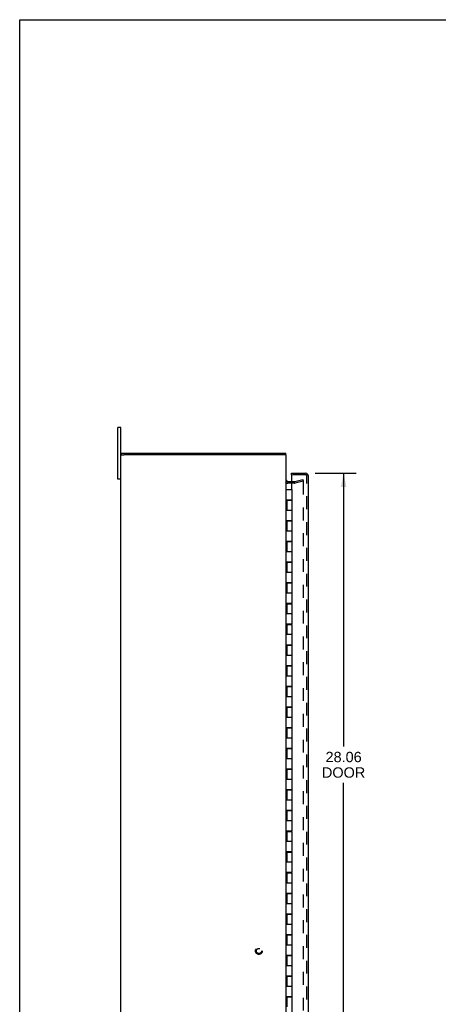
# Model space of a CAD drawing. Header units: inches. Extents: x 0 to 113, y 0 to 73.
# Tile 2 of 5: x 0 to 20, y 26 to 73. Entities that reach past the tile are written whole.
import ezdxf

# ---------------------------------------------------------------- set-up
doc = ezdxf.new("R2010")
doc.units = ezdxf.units.IN
doc.header["$LTSCALE"] = 6.233333
doc.header["$MEASUREMENT"] = 0
doc.linetypes.add('HIDDEN', pattern=[0.2, 0.1, -0.1])
doc.layers.get('0').update_dxf_attribs({"linetype": 'CONTINUOUS'})
for name, color, linetype in [('DEFAULT_2', 8, 'HIDDEN'), ('DIMENSIONS', 7, 'CONTINUOUS'), ('DOOR_ASSEMBLY', 7, 'CONTINUOUS')]:
    doc.layers.add(name, color=color, linetype=linetype)
doc.styles.get("Standard").update_dxf_attribs({"font": 'arial.ttf'})
doc.dimstyles.new('DIMSTYLE_1', dxfattribs={"dimtxt": 0.5, "dimasz": 0.666667, "dimexe": 0.09, "dimexo": 0.07, "dimgap": 0.0375, "dimtad": 0, "dimtih": 1, "dimtoh": 1, "dimzin": 4, "dimdsep": 46, "dimtxsty": 'Standard', "dimblk": '_FILLED', "dimblk1": '_FILLED', "dimblk2": '_FILLED', "dimcen": 0.09, "dimadec": 3, "dimazin": 1, "dimtfac": 1, "dimtdec": 3, "dimtofl": 0, "dimtmove": 0, "dimatfit": 3, "dimldrblk": '_FILLED', "dimfxl": 0, "dimtolj": 1, "dimtzin": 4, "dimarcsym": 0})

# ---------------------------------------------------------------- blocks, each defined once
blk = doc.blocks.new('_FILLED')
at = {"color": 0, "linetype": 'ByBlock'}
blk.add_solid([(0, 0), (-1, 0.2), (-1, -0.2)], dxfattribs=at)
blk = doc.blocks.new('*D3')
at = {"layer": 'DIMENSIONS', "color": 2, "linetype": 'Continuous'}
for p, q in [((14.279, 51.418), (16.254, 51.418)), ((15.654, 51.418), (15.654, 38.209)), ((15.654, 23.355), (15.654, 36.459)), ((14.279, 23.355), (16.254, 23.355))]:
    blk.add_line(p, q, dxfattribs=at)
at = {"layer": 'DIMENSIONS', "color": 2, "linetype": 'Continuous', "xscale": 0.6666666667, "yscale": 0.6666666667, "zscale": 0.6666666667}
for p, rotation in [((15.654, 51.418), 90), ((15.654, 23.355), 270)]:
    blk.add_blockref('_FILLED', p, dxfattribs=dict(at, rotation=rotation))
at = {"layer": 'DIMENSIONS', "color": 2, "linetype": 'Continuous', "insert": (15.654, 37.959), "char_height": 0.5, "width": 2.09294, "attachment_point": 2, "line_spacing_factor": 0.9}
blk.add_mtext('28.06\\PDOOR', dxfattribs=at)

msp = doc.modelspace()

# ---------------------------------------------------------------- linework, layer by layer
at = {"color": 7, "linetype": 'Continuous'}
for p, q in [((0, 0), (0, 73.333)), ((0, 73.333), (113.333, 73.333)), ((4.75, 51.136), (4.75, 53.636)), ((4.885, 53.636), (4.75, 53.636)), ((4.915, 52.311), (4.915, 52.386)), ((12.865, 52.311), (12.865, 52.386)), ((4.885, 52.311), (5.04, 52.311)), ((12.885, 52.311), (12.73, 52.311)), ((4.885, 51.136), (4.75, 51.136))]:
    msp.add_line(p, q, dxfattribs=at)
at = {"color": 3, "linetype": 'Continuous'}
for p, q in [((4.885, 21.136), (4.885, 53.636)), ((4.915, 52.386), (12.865, 52.386)), ((12.73, 52.311), (5.04, 52.311)), ((12.885, 22.461), (12.885, 52.311)), ((13.133, 51.011), (12.955, 51.011))]:
    msp.add_line(p, q, dxfattribs=at)
msp.add_arc((12.955, 51.081), 0.07, 180, 270, dxfattribs=at)
at = {"layer": 'DEFAULT_2', "color": 8, "linetype": 'HIDDEN'}
for p, q in [((13.283, 50.936), (12.955, 50.936)), ((13.283, 51.011), (13.133, 51.011)), ((13.293, 51.013), (13.678, 51.116)), ((13.697, 51.043), (13.313, 50.94)), ((13.678, 51.116), (13.697, 51.043)), ((13.679, 51.031), (13.678, 51.031)), ((13.697, 51.011), (13.697, 23.762))]:
    msp.add_line(p, q, dxfattribs=at)
for points in [[(13.678, 51.031), (13.677, 51.031), (13.675, 51.03), (13.673, 51.03)], [(13.683, 51.03), (13.681, 51.03), (13.679, 51.031)], [(13.683, 51.03), (13.685, 51.029), (13.686, 51.029), (13.688, 51.028), (13.69, 51.026), (13.691, 51.025), (13.693, 51.024), (13.694, 51.022), (13.695, 51.02), (13.696, 51.018), (13.696, 51.017), (13.697, 51.015), (13.697, 51.013), (13.697, 51.011)]]:
    msp.add_lwpolyline(points, dxfattribs=at)
for radius in [0.164, 0.124]:
    msp.add_circle((11.56, 28.336), radius, dxfattribs=at)
for centre, radius, start, end in [((12.955, 51.081), 0.145, 222.9858, 270), ((13.283, 51.051), 0.04, 270, 285), ((13.283, 51.051), 0.115, 270, 285)]:
    msp.add_arc(centre, radius, start, end, dxfattribs=at)
at = {"layer": 'DOOR_ASSEMBLY', "color": 7, "linetype": 'Continuous'}
for p, q in [((13.133, 51.343), (13.133, 51.418)), ((13.148, 51.343), (13.133, 51.343)), ((12.885, 50.636), (13.165, 50.636)), ((13.165, 50.136), (13.165, 50.636)), ((12.885, 50.136), (13.165, 50.136)), ((12.915, 50.116), (12.915, 49.636)), ((12.915, 50.116), (13.165, 50.116)), ((12.945, 50.136), (12.945, 50.116)), ((12.949, 50.136), (12.949, 50.116)), ((12.977, 50.136), (12.977, 50.116)), ((13.102, 50.136), (13.102, 50.116)), ((13.131, 50.116), (13.131, 50.136)), ((13.165, 49.136), (13.165, 50.116)), ((12.885, 49.636), (13.165, 49.636)), ((12.885, 49.136), (13.165, 49.136)), ((12.915, 49.116), (12.915, 48.636)), ((12.915, 49.116), (13.165, 49.116)), ((12.945, 49.136), (12.945, 49.116)), ((12.977, 49.136), (12.977, 49.116)), ((13.102, 49.136), (13.102, 49.116)), ((13.131, 49.116), (13.131, 49.136)), ((13.165, 48.136), (13.165, 49.116)), ((12.885, 48.636), (13.165, 48.636)), ((12.885, 48.136), (13.165, 48.136)), ((12.915, 48.116), (12.915, 47.636)), ((12.915, 48.116), (13.165, 48.116)), ((12.945, 48.136), (12.945, 48.116)), ((12.977, 48.136), (12.977, 48.116)), ((13.102, 48.136), (13.102, 48.116)), ((13.131, 48.116), (13.131, 48.136)), ((13.165, 47.136), (13.165, 48.116)), ((12.885, 47.636), (13.165, 47.636)), ((12.885, 47.136), (13.165, 47.136)), ((12.915, 47.116), (12.915, 46.636)), ((12.915, 47.116), (13.165, 47.116)), ((12.945, 47.136), (12.945, 47.116)), ((12.977, 47.136), (12.977, 47.116)), ((13.102, 47.136), (13.102, 47.116)), ((13.131, 47.116), (13.131, 47.136)), ((13.165, 46.136), (13.165, 47.116)), ((12.885, 46.636), (13.165, 46.636)), ((12.885, 46.136), (13.165, 46.136)), ((12.915, 46.116), (12.915, 45.636)), ((12.915, 46.116), (13.165, 46.116)), ((12.945, 46.136), (12.945, 46.116)), ((12.977, 46.136), (12.977, 46.116)), ((13.102, 46.136), (13.102, 46.116)), ((13.131, 46.116), (13.131, 46.136)), ((13.165, 45.136), (13.165, 46.116)), ((12.885, 45.636), (13.165, 45.636)), ((12.885, 45.136), (13.165, 45.136)), ((12.915, 45.116), (12.915, 44.636)), ((12.915, 45.116), (13.165, 45.116)), ((12.945, 45.136), (12.945, 45.116)), ((12.977, 45.136), (12.977, 45.116)), ((13.102, 45.136), (13.102, 45.116)), ((13.131, 45.116), (13.131, 45.136)), ((13.165, 44.136), (13.165, 45.116)), ((12.885, 44.636), (13.165, 44.636)), ((12.885, 44.136), (13.165, 44.136)), ((12.915, 44.116), (12.915, 43.636)), ((12.915, 44.116), (13.165, 44.116)), ((12.945, 44.136), (12.945, 44.116)), ((12.977, 44.136), (12.977, 44.116)), ((13.102, 44.136), (13.102, 44.116)), ((13.131, 44.116), (13.131, 44.136)), ((13.165, 43.136), (13.165, 44.116)), ((12.885, 43.636), (13.165, 43.636)), ((12.885, 43.136), (13.165, 43.136)), ((12.915, 43.116), (12.915, 42.636)), ((12.915, 43.116), (13.165, 43.116)), ((12.945, 43.136), (12.945, 43.116)), ((12.977, 43.136), (12.977, 43.116)), ((13.102, 43.136), (13.102, 43.116)), ((13.131, 43.116), (13.131, 43.136)), ((13.165, 42.136), (13.165, 43.116)), ((12.885, 42.636), (13.165, 42.636)), ((12.885, 42.136), (13.165, 42.136)), ((12.915, 42.116), (12.915, 41.636)), ((12.915, 42.116), (13.165, 42.116)), ((12.945, 42.136), (12.945, 42.116)), ((12.977, 42.136), (12.977, 42.116)), ((13.102, 42.136), (13.102, 42.116)), ((13.131, 42.116), (13.131, 42.136)), ((13.165, 41.136), (13.165, 42.116)), ((12.885, 41.636), (13.165, 41.636)), ((12.885, 41.136), (13.165, 41.136)), ((12.915, 41.116), (13.165, 41.116)), ((12.915, 41.116), (12.915, 40.636)), ((12.945, 41.136), (12.945, 41.116)), ((12.977, 41.136), (12.977, 41.116)), ((13.102, 41.136), (13.102, 41.116)), ((13.131, 41.116), (13.131, 41.136)), ((13.165, 40.136), (13.165, 41.116)), ((12.885, 40.636), (13.165, 40.636)), ((12.885, 40.136), (13.165, 40.136)), ((12.915, 40.116), (13.165, 40.116)), ((12.915, 40.116), (12.915, 39.636)), ((12.945, 40.136), (12.945, 40.116)), ((12.977, 40.136), (12.977, 40.116)), ((13.102, 40.136), (13.102, 40.116)), ((13.131, 40.116), (13.131, 40.136)), ((13.165, 39.136), (13.165, 40.116)), ((12.885, 39.636), (13.165, 39.636)), ((12.885, 39.136), (13.165, 39.136)), ((12.915, 39.116), (13.165, 39.116)), ((12.915, 39.116), (12.915, 38.636)), ((12.945, 39.136), (12.945, 39.116)), ((12.977, 39.136), (12.977, 39.116)), ((13.102, 39.136), (13.102, 39.116)), ((13.131, 39.116), (13.131, 39.136)), ((13.165, 38.136), (13.165, 39.116)), ((12.885, 38.636), (13.165, 38.636)), ((12.885, 38.136), (13.165, 38.136)), ((12.915, 38.116), (13.165, 38.116)), ((12.915, 38.116), (12.915, 37.636)), ((12.945, 38.136), (12.945, 38.116)), ((12.977, 38.136), (12.977, 38.116)), ((13.102, 38.136), (13.102, 38.116)), ((13.131, 38.116), (13.131, 38.136)), ((13.165, 37.136), (13.165, 38.116)), ((12.885, 37.636), (13.165, 37.636)), ((12.885, 37.136), (13.165, 37.136)), ((12.915, 37.116), (13.165, 37.116)), ((12.915, 37.116), (12.915, 36.636)), ((12.945, 37.136), (12.945, 37.116)), ((12.977, 37.136), (12.977, 37.116)), ((13.102, 37.136), (13.102, 37.116)), ((13.131, 37.116), (13.131, 37.136)), ((13.165, 36.136), (13.165, 37.116)), ((12.885, 36.636), (13.165, 36.636)), ((12.885, 36.136), (13.165, 36.136)), ((12.915, 36.116), (13.165, 36.116)), ((12.915, 36.116), (12.915, 35.636)), ((12.945, 36.136), (12.945, 36.116)), ((12.977, 36.136), (12.977, 36.116)), ((13.102, 36.136), (13.102, 36.116)), ((13.131, 36.116), (13.131, 36.136)), ((13.165, 35.136), (13.165, 36.116)), ((12.885, 35.636), (13.165, 35.636)), ((12.885, 35.136), (13.165, 35.136)), ((12.915, 35.116), (13.165, 35.116)), ((12.915, 35.116), (12.915, 34.636)), ((12.945, 35.136), (12.945, 35.116)), ((12.977, 35.136), (12.977, 35.116)), ((13.102, 35.136), (13.102, 35.116)), ((13.131, 35.116), (13.131, 35.136)), ((13.165, 34.136), (13.165, 35.116)), ((12.885, 34.636), (13.165, 34.636)), ((12.885, 34.136), (13.165, 34.136)), ((12.915, 34.116), (13.165, 34.116)), ((12.915, 34.116), (12.915, 33.636)), ((12.945, 34.136), (12.945, 34.116)), ((12.977, 34.136), (12.977, 34.116)), ((13.102, 34.136), (13.102, 34.116)), ((13.131, 34.116), (13.131, 34.136)), ((13.165, 33.136), (13.165, 34.116)), ((12.885, 33.636), (13.165, 33.636)), ((12.885, 33.136), (13.165, 33.136)), ((12.915, 33.116), (13.165, 33.116)), ((12.915, 33.116), (12.915, 32.636)), ((12.945, 33.136), (12.945, 33.116)), ((12.977, 33.136), (12.977, 33.116)), ((13.102, 33.136), (13.102, 33.116)), ((13.131, 33.116), (13.131, 33.136)), ((13.165, 32.136), (13.165, 33.116)), ((12.885, 32.636), (13.165, 32.636)), ((12.885, 32.136), (13.165, 32.136)), ((12.915, 32.116), (13.165, 32.116)), ((12.915, 32.116), (12.915, 31.636)), ((12.945, 32.136), (12.945, 32.116)), ((12.977, 32.136), (12.977, 32.116)), ((13.102, 32.136), (13.102, 32.116)), ((13.131, 32.116), (13.131, 32.136)), ((13.165, 31.136), (13.165, 32.116)), ((12.885, 31.636), (13.165, 31.636)), ((12.885, 31.136), (13.165, 31.136)), ((12.915, 31.116), (13.165, 31.116)), ((12.915, 31.116), (12.915, 30.636)), ((12.945, 31.136), (12.945, 31.116)), ((12.949, 31.116), (12.949, 31.136)), ((12.977, 31.136), (12.977, 31.116)), ((13.102, 31.136), (13.102, 31.116)), ((13.131, 31.116), (13.131, 31.136)), ((13.165, 30.136), (13.165, 31.116)), ((12.885, 30.636), (13.165, 30.636)), ((12.885, 30.136), (13.165, 30.136)), ((12.915, 30.116), (13.165, 30.116)), ((12.915, 30.116), (12.915, 29.636)), ((12.945, 30.136), (12.945, 30.116)), ((12.977, 30.136), (12.977, 30.116)), ((13.102, 30.136), (13.102, 30.116)), ((13.131, 30.116), (13.131, 30.136)), ((13.165, 29.136), (13.165, 30.116)), ((12.885, 29.636), (13.165, 29.636)), ((12.885, 29.136), (13.165, 29.136)), ((12.915, 29.116), (13.165, 29.116)), ((12.915, 29.116), (12.915, 28.636)), ((12.945, 29.136), (12.945, 29.116)), ((12.977, 29.136), (12.977, 29.116)), ((13.102, 29.136), (13.102, 29.116)), ((13.131, 29.116), (13.131, 29.136)), ((13.165, 28.136), (13.165, 29.116)), ((12.885, 28.636), (13.165, 28.636)), ((12.885, 28.136), (13.165, 28.136)), ((12.915, 28.116), (13.165, 28.116)), ((12.915, 28.116), (12.915, 27.636)), ((12.945, 28.136), (12.945, 28.116)), ((12.977, 28.136), (12.977, 28.116)), ((13.102, 28.136), (13.102, 28.116)), ((13.131, 28.116), (13.131, 28.136)), ((13.165, 27.136), (13.165, 28.116)), ((12.885, 27.636), (13.165, 27.636)), ((12.885, 27.136), (13.165, 27.136)), ((12.945, 27.136), (12.945, 27.116)), ((12.977, 27.136), (12.977, 27.116)), ((13.102, 27.136), (13.102, 27.116)), ((13.131, 27.116), (13.131, 27.136)), ((12.915, 27.116), (13.165, 27.116)), ((12.915, 27.116), (12.915, 26.636)), ((13.165, 26.136), (13.165, 27.116)), ((12.885, 26.636), (13.165, 26.636)), ((12.885, 26.136), (13.165, 26.136)), ((12.915, 26.116), (13.165, 26.116)), ((12.915, 26.116), (12.915, 25.636)), ((12.945, 26.136), (12.945, 26.116)), ((12.977, 26.136), (12.977, 26.116)), ((13.102, 26.136), (13.102, 26.116)), ((13.131, 26.116), (13.131, 26.136)), ((13.165, 25.136), (13.165, 26.116))]:
    msp.add_line(p, q, dxfattribs=at)
at = {"layer": 'DOOR_ASSEMBLY', "color": 3, "linetype": 'Continuous'}
for p, q in [((13.133, 51.418), (13.813, 51.418)), ((13.133, 51.327), (13.133, 50.636)), ((13.958, 23.5), (13.958, 51.273)), ((13.133, 50.136), (13.133, 50.116)), ((13.133, 49.136), (13.133, 49.116)), ((13.133, 48.136), (13.133, 48.116)), ((13.133, 47.136), (13.133, 47.116)), ((13.133, 46.136), (13.133, 46.116)), ((13.133, 45.136), (13.133, 45.116)), ((13.133, 44.136), (13.133, 44.116)), ((13.133, 43.136), (13.133, 43.116)), ((13.133, 42.136), (13.133, 42.116)), ((13.133, 41.136), (13.133, 41.116)), ((13.133, 40.136), (13.133, 40.116)), ((13.133, 39.136), (13.133, 39.116)), ((13.133, 38.136), (13.133, 38.116)), ((13.133, 37.136), (13.133, 37.116)), ((13.133, 36.136), (13.133, 36.116)), ((13.133, 35.136), (13.133, 35.116)), ((13.133, 34.136), (13.133, 34.116)), ((13.133, 33.136), (13.133, 33.116)), ((13.133, 32.136), (13.133, 32.116)), ((13.133, 31.136), (13.133, 31.116)), ((13.133, 30.136), (13.133, 30.116)), ((13.133, 29.136), (13.133, 29.116)), ((13.133, 28.136), (13.133, 28.116)), ((13.133, 27.136), (13.133, 27.116)), ((13.133, 26.136), (13.133, 26.116))]:
    msp.add_line(p, q, dxfattribs=at)
at = {"layer": 'DOOR_ASSEMBLY', "color": 8, "linetype": 'HIDDEN'}
for p, q in [((13.813, 51.343), (13.148, 51.343)), ((13.883, 23.5), (13.883, 51.273))]:
    msp.add_line(p, q, dxfattribs=at)
at = {"layer": 'DOOR_ASSEMBLY', "color": 3, "linetype": 'Continuous'}
for centre, radius, start, end in [((13.813, 51.273), 0.145, 0, 90), ((13.148, 51.327), 0.0156, 90, 180)]:
    msp.add_arc(centre, radius, start, end, dxfattribs=at)
at = {"layer": 'DOOR_ASSEMBLY', "color": 8, "linetype": 'HIDDEN'}
msp.add_arc((13.813, 51.273), 0.07, 0, 90, dxfattribs=at)

# ---------------------------------------------------------------- dimensions: what is measured, and where the dimension line sits
at = {"layer": 'DIMENSIONS', "color": 2, "linetype": 'Continuous'}
dim = msp.add_linear_dim(base=(15.654, 23.355), p1=(14.209, 51.418), p2=(14.209, 23.355), angle=270, text='<>\\PDOOR', dimstyle='DIMSTYLE_1', dxfattribs=at)
dim.commit()
dim.dimension.update_dxf_attribs({"geometry": '*D3', "text_midpoint": (15.654, 37.334), "dimtype": 160})

doc.saveas('drawing.dxf')
